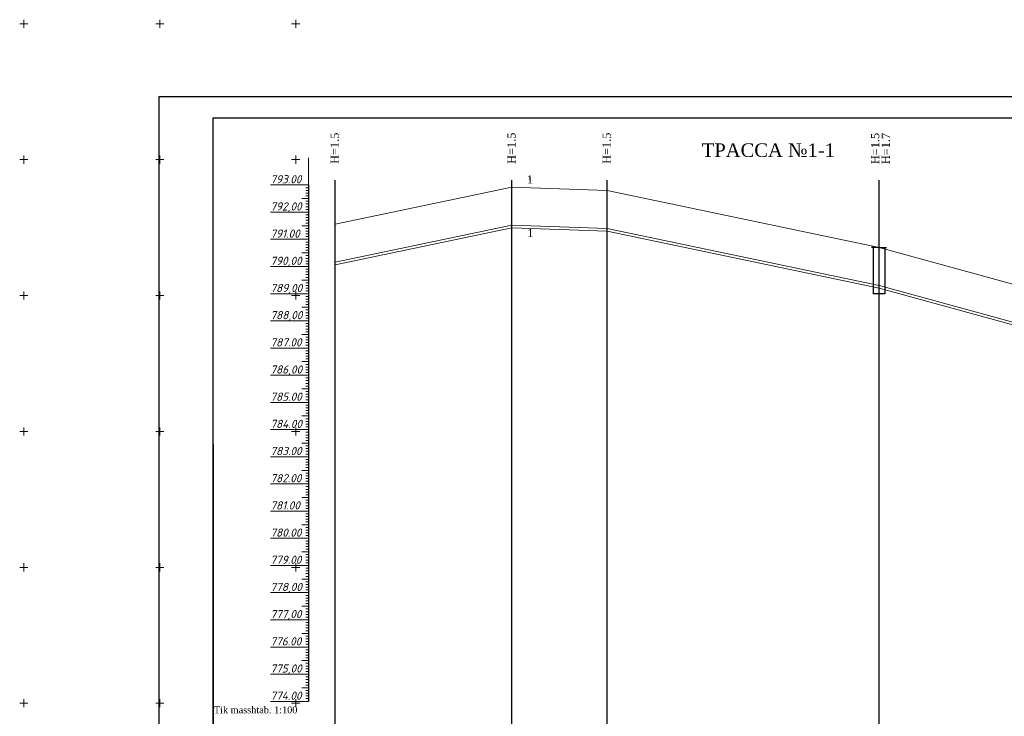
# Model space of a CAD drawing. Header units: millimetres. Extents: x 366033 to 446362, y 4247208 to 4265071.
# Tile 96 of 159: x 435270 to 435632, y 4255719 to 4255975. Entities that reach past the tile are written whole.
import ezdxf

# ---------------------------------------------------------------- set-up
doc = ezdxf.new("R2010")
doc.units = ezdxf.units.MM
doc.layers.add('(002) Рамка', color=7, linetype='Continuous')
doc.layers.add('RAMKA', color=7, linetype='Continuous')
doc.layers.add('GEODS_POINT_GRID#_B', color=7, linetype='Continuous', true_color=0x000000)
doc.layers.add('проф-всп', color=250, linetype='Continuous', lineweight=18)
doc.styles.add('ingprofi', font='isocpeui.ttf')
doc.styles.get("Standard").update_dxf_attribs({"font": 'times.ttf'})

# ---------------------------------------------------------------- blocks, each defined once
blk = doc.blocks.new('CrossCoord_m1')
at = {"layer": 'GEODS_POINT_GRID#_B', "color": 3, "lineweight": 20, "true_color": 0x00ff00, "flags": 128}
for points in [[(-3, 0), (3, 0)], [(0, 3), (0, -3)]]:
    blk.add_lwpolyline(points, dxfattribs=at)

msp = doc.modelspace()

# ---------------------------------------------------------------- linework, layer by layer
at = {"layer": '(002) Рамка', "color": 0, "lineweight": 25}
for points in [[(435385.53, 4255668.229), (435385.53, 4255915.939)], [(435485.53, 4255668.229), (435485.53, 4255915.939)], [(435585.53, 4255668.229), (435585.53, 4255915.939)]]:
    msp.add_lwpolyline(points, dxfattribs=at)
at = {"layer": '(002) Рамка', "color": 0, "lineweight": 25, "elevation": 0}
msp.add_lwpolyline([(435450.53, 4255668.229), (435450.53, 4255915.939)], dxfattribs=at)
at = {"color": 0, "lineweight": 0}
for p, q in [((435375.725, 4255894.16), (435375.725, 4255924.16)), ((435375.725, 4255904.16), (435375.725, 4255913.36)), ((435450.53, 4255913.36), (435385.53, 4255899.76)), ((435485.53, 4255912.16), (435450.53, 4255913.36)), ((435375.725, 4255904.16), (435375.725, 4255912.16)), ((435375.725, 4255904.16), (435375.725, 4255909.76)), ((435585.53, 4255891.16), (435485.53, 4255912.16)), ((435375.725, 4255904.16), (435375.725, 4255907.96)), ((435375.725, 4255904.16), (435375.725, 4255904.36)), ((435375.725, 4255894.16), (435375.725, 4255903.16)), ((435375.725, 4255894.16), (435375.725, 4255899.76)), ((435450.53, 4255899.36), (435385.53, 4255885.76)), ((435485.53, 4255898.16), (435450.53, 4255899.36)), ((435375.725, 4255894.16), (435375.725, 4255897.16)), ((435450.53, 4255898.36), (435385.53, 4255884.76)), ((435485.53, 4255897.16), (435450.53, 4255898.36)), ((435585.53, 4255877.16), (435485.53, 4255898.16)), ((435585.53, 4255876.16), (435485.53, 4255897.16)), ((435375.725, 4255884.16), (435375.725, 4255891.16)), ((435375.725, 4255884.16), (435375.725, 4255890.16)), ((435375.725, 4255884.16), (435375.725, 4255889.86)), ((435685.53, 4255863.66), (435585.53, 4255891.16)), ((435375.725, 4255884.16), (435375.725, 4255885.66)), ((435375.725, 4255874.16), (435375.725, 4255883.16)), ((435375.725, 4255874.16), (435375.725, 4255878.06)), ((435685.53, 4255849.66), (435585.53, 4255877.16)), ((435375.725, 4255874.16), (435375.725, 4255876.16)), ((435685.53, 4255848.66), (435585.53, 4255876.16)), ((435375.725, 4255864.16), (435375.725, 4255873.36)), ((435375.725, 4255854.16), (435375.725, 4255863.66)), ((435375.725, 4255854.16), (435375.725, 4255860.06)), ((435375.725, 4255854.16), (435375.725, 4255857.36)), ((435375.725, 4255824.16), (435375.725, 4255825.46)), ((435375.725, 4255804.16), (435375.725, 4255813.66)), ((435375.725, 4255764.16), (435375.725, 4255773.16))]:
    msp.add_line(p, q, dxfattribs=at)
at = {"color": 0, "lineweight": 30}
for p, q in [((435375.725, 4255914.16), (435375.725, 4255724.16)), ((435585.53, 4255891.16), (435582.759, 4255891.16)), ((435583.374, 4255891.16), (435583.374, 4255874.16)), ((435585.53, 4255891.16), (435588.3, 4255891.16)), ((435587.685, 4255891.16), (435587.685, 4255876.16)), ((435587.685, 4255891.16), (435587.685, 4255874.16)), ((435587.685, 4255874.16), (435583.374, 4255874.16))]:
    msp.add_line(p, q, dxfattribs=at)
at = {"color": 1, "lineweight": 30, "ltscale": 0.5}
msp.add_line((435340.728, 4255818.618), (435340.728, 4255531.618), dxfattribs=at)
at = {"layer": 'RAMKA', "color": 1, "lineweight": 30}
for p, q in [((435906.554, 4255946.618), (435320.728, 4255946.618)), ((435320.728, 4255946.618), (435320.728, 4255526.618)), ((435340.728, 4255531.618), (435340.728, 4255938.857)), ((435340.728, 4255938.857), (435901.554, 4255938.857))]:
    msp.add_line(p, q, dxfattribs=at)
at = {"layer": 'проф-всп', "color": 7}
for p, q in [((435361.725, 4255914.16), (435375.725, 4255914.16)), ((435374.8, 4255913.16), (435375.725, 4255913.16)), ((435374.8, 4255912.16), (435375.725, 4255912.16)), ((435374.8, 4255911.16), (435375.725, 4255911.16)), ((435374.8, 4255910.16), (435375.725, 4255910.16)), ((435373.32, 4255909.16), (435375.725, 4255909.16)), ((435374.8, 4255909.16), (435375.725, 4255909.16)), ((435374.8, 4255908.16), (435375.725, 4255908.16)), ((435374.8, 4255907.16), (435375.725, 4255907.16)), ((435374.8, 4255906.16), (435375.725, 4255906.16)), ((435361.725, 4255904.16), (435375.725, 4255904.16)), ((435374.8, 4255905.16), (435375.725, 4255905.16)), ((435374.8, 4255903.16), (435375.725, 4255903.16)), ((435373.32, 4255899.16), (435375.725, 4255899.16)), ((435374.8, 4255902.16), (435375.725, 4255902.16)), ((435374.8, 4255901.16), (435375.725, 4255901.16)), ((435374.8, 4255900.16), (435375.725, 4255900.16)), ((435374.8, 4255899.16), (435375.725, 4255899.16)), ((435374.8, 4255898.16), (435375.725, 4255898.16)), ((435374.8, 4255897.16), (435375.725, 4255897.16)), ((435374.8, 4255896.16), (435375.725, 4255896.16)), ((435361.725, 4255894.16), (435375.725, 4255894.16)), ((435374.8, 4255895.16), (435375.725, 4255895.16)), ((435374.8, 4255893.16), (435375.725, 4255893.16)), ((435374.8, 4255892.16), (435375.725, 4255892.16)), ((435373.32, 4255889.16), (435375.725, 4255889.16)), ((435374.8, 4255891.16), (435375.725, 4255891.16)), ((435374.8, 4255890.16), (435375.725, 4255890.16)), ((435374.8, 4255889.16), (435375.725, 4255889.16)), ((435374.8, 4255888.16), (435375.725, 4255888.16)), ((435374.8, 4255887.16), (435375.725, 4255887.16)), ((435374.8, 4255886.16), (435375.725, 4255886.16)), ((435374.8, 4255885.16), (435375.725, 4255885.16)), ((435361.725, 4255884.16), (435375.725, 4255884.16)), ((435374.8, 4255883.16), (435375.725, 4255883.16)), ((435374.8, 4255882.16), (435375.725, 4255882.16)), ((435374.8, 4255881.16), (435375.725, 4255881.16)), ((435373.32, 4255879.16), (435375.725, 4255879.16)), ((435374.8, 4255880.16), (435375.725, 4255880.16)), ((435374.8, 4255879.16), (435375.725, 4255879.16)), ((435374.8, 4255878.16), (435375.725, 4255878.16)), ((435374.8, 4255877.16), (435375.725, 4255877.16)), ((435361.725, 4255874.16), (435375.725, 4255874.16)), ((435374.8, 4255876.16), (435375.725, 4255876.16)), ((435374.8, 4255875.16), (435375.725, 4255875.16)), ((435374.8, 4255873.16), (435375.725, 4255873.16)), ((435374.8, 4255872.16), (435375.725, 4255872.16)), ((435374.8, 4255871.16), (435375.725, 4255871.16)), ((435374.8, 4255870.16), (435375.725, 4255870.16)), ((435373.32, 4255869.16), (435375.725, 4255869.16)), ((435374.8, 4255869.16), (435375.725, 4255869.16)), ((435374.8, 4255868.16), (435375.725, 4255868.16)), ((435374.8, 4255867.16), (435375.725, 4255867.16)), ((435361.725, 4255864.16), (435375.725, 4255864.16)), ((435374.8, 4255866.16), (435375.725, 4255866.16)), ((435374.8, 4255865.16), (435375.725, 4255865.16)), ((435374.8, 4255863.16), (435375.725, 4255863.16)), ((435373.32, 4255859.16), (435375.725, 4255859.16)), ((435374.8, 4255862.16), (435375.725, 4255862.16)), ((435374.8, 4255861.16), (435375.725, 4255861.16)), ((435374.8, 4255860.16), (435375.725, 4255860.16)), ((435374.8, 4255859.16), (435375.725, 4255859.16)), ((435374.8, 4255858.16), (435375.725, 4255858.16)), ((435374.8, 4255857.16), (435375.725, 4255857.16)), ((435374.8, 4255856.16), (435375.725, 4255856.16)), ((435361.725, 4255854.16), (435375.725, 4255854.16)), ((435374.8, 4255855.16), (435375.725, 4255855.16)), ((435374.8, 4255853.16), (435375.725, 4255853.16)), ((435374.8, 4255852.16), (435375.725, 4255852.16)), ((435373.32, 4255849.16), (435375.725, 4255849.16)), ((435374.8, 4255851.16), (435375.725, 4255851.16)), ((435374.8, 4255850.16), (435375.725, 4255850.16)), ((435374.8, 4255849.16), (435375.725, 4255849.16)), ((435374.8, 4255848.16), (435375.725, 4255848.16)), ((435374.8, 4255847.16), (435375.725, 4255847.16)), ((435374.8, 4255846.16), (435375.725, 4255846.16)), ((435374.8, 4255845.16), (435375.725, 4255845.16)), ((435361.725, 4255844.16), (435375.725, 4255844.16)), ((435374.8, 4255843.16), (435375.725, 4255843.16)), ((435374.8, 4255842.16), (435375.725, 4255842.16)), ((435374.8, 4255841.16), (435375.725, 4255841.16)), ((435373.32, 4255839.16), (435375.725, 4255839.16)), ((435374.8, 4255840.16), (435375.725, 4255840.16)), ((435374.8, 4255839.16), (435375.725, 4255839.16)), ((435374.8, 4255838.16), (435375.725, 4255838.16)), ((435361.725, 4255834.16), (435375.725, 4255834.16)), ((435374.8, 4255837.16), (435375.725, 4255837.16)), ((435374.8, 4255836.16), (435375.725, 4255836.16)), ((435374.8, 4255835.16), (435375.725, 4255835.16)), ((435374.8, 4255833.16), (435375.725, 4255833.16)), ((435374.8, 4255832.16), (435375.725, 4255832.16)), ((435374.8, 4255831.16), (435375.725, 4255831.16)), ((435374.8, 4255830.16), (435375.725, 4255830.16)), ((435373.32, 4255829.16), (435375.725, 4255829.16)), ((435374.8, 4255829.16), (435375.725, 4255829.16)), ((435374.8, 4255828.16), (435375.725, 4255828.16)), ((435374.8, 4255827.16), (435375.725, 4255827.16)), ((435361.725, 4255824.16), (435375.725, 4255824.16)), ((435374.8, 4255826.16), (435375.725, 4255826.16)), ((435374.8, 4255825.16), (435375.725, 4255825.16)), ((435374.8, 4255823.16), (435375.725, 4255823.16)), ((435373.32, 4255819.16), (435375.725, 4255819.16)), ((435374.8, 4255822.16), (435375.725, 4255822.16)), ((435374.8, 4255821.16), (435375.725, 4255821.16)), ((435374.8, 4255820.16), (435375.725, 4255820.16)), ((435374.8, 4255819.16), (435375.725, 4255819.16)), ((435374.8, 4255818.16), (435375.725, 4255818.16)), ((435374.8, 4255817.16), (435375.725, 4255817.16)), ((435374.8, 4255816.16), (435375.725, 4255816.16)), ((435361.725, 4255814.16), (435375.725, 4255814.16)), ((435374.799, 4255813.16), (435375.725, 4255813.16)), ((435374.799, 4255812.16), (435375.725, 4255812.16)), ((435374.8, 4255815.16), (435375.725, 4255815.16)), ((435373.319, 4255809.16), (435375.725, 4255809.16)), ((435374.799, 4255811.16), (435375.725, 4255811.16)), ((435374.799, 4255810.16), (435375.725, 4255810.16)), ((435374.799, 4255809.16), (435375.725, 4255809.16)), ((435374.799, 4255808.16), (435375.725, 4255808.16)), ((435374.799, 4255807.16), (435375.725, 4255807.16)), ((435374.799, 4255806.16), (435375.725, 4255806.16)), ((435374.799, 4255805.16), (435375.725, 4255805.16)), ((435361.725, 4255804.16), (435375.725, 4255804.16)), ((435374.799, 4255803.16), (435375.725, 4255803.16)), ((435374.799, 4255802.16), (435375.725, 4255802.16)), ((435374.799, 4255801.16), (435375.725, 4255801.16)), ((435373.319, 4255799.16), (435375.725, 4255799.16)), ((435374.799, 4255800.16), (435375.725, 4255800.16)), ((435374.799, 4255799.16), (435375.725, 4255799.16)), ((435374.799, 4255798.16), (435375.725, 4255798.16)), ((435361.725, 4255794.16), (435375.725, 4255794.16)), ((435374.799, 4255797.16), (435375.725, 4255797.16)), ((435374.799, 4255796.16), (435375.725, 4255796.16)), ((435374.799, 4255795.16), (435375.725, 4255795.16)), ((435374.799, 4255793.16), (435375.725, 4255793.16)), ((435374.799, 4255792.16), (435375.725, 4255792.16)), ((435374.799, 4255791.16), (435375.725, 4255791.16)), ((435373.319, 4255789.16), (435375.725, 4255789.16)), ((435374.799, 4255790.16), (435375.725, 4255790.16)), ((435374.799, 4255789.16), (435375.725, 4255789.16)), ((435374.799, 4255788.16), (435375.725, 4255788.16)), ((435374.799, 4255787.16), (435375.725, 4255787.16)), ((435361.725, 4255784.16), (435375.725, 4255784.16)), ((435374.799, 4255786.16), (435375.725, 4255786.16)), ((435374.799, 4255785.16), (435375.725, 4255785.16)), ((435374.799, 4255783.16), (435375.725, 4255783.16)), ((435374.799, 4255782.16), (435375.725, 4255782.16)), ((435374.799, 4255781.16), (435375.725, 4255781.16)), ((435374.799, 4255780.16), (435375.725, 4255780.16)), ((435373.319, 4255779.16), (435375.725, 4255779.16)), ((435374.799, 4255779.16), (435375.725, 4255779.16)), ((435374.799, 4255778.16), (435375.725, 4255778.16)), ((435374.799, 4255777.16), (435375.725, 4255777.16)), ((435374.799, 4255776.16), (435375.725, 4255776.16)), ((435361.725, 4255774.16), (435375.725, 4255774.16)), ((435374.799, 4255775.16), (435375.725, 4255775.16)), ((435374.799, 4255773.16), (435375.725, 4255773.16)), ((435374.799, 4255772.16), (435375.725, 4255772.16)), ((435373.319, 4255769.16), (435375.725, 4255769.16)), ((435374.799, 4255771.16), (435375.725, 4255771.16)), ((435374.799, 4255770.16), (435375.725, 4255770.16)), ((435374.799, 4255769.16), (435375.725, 4255769.16)), ((435374.799, 4255768.16), (435375.725, 4255768.16)), ((435374.799, 4255767.16), (435375.725, 4255767.16)), ((435374.799, 4255766.16), (435375.725, 4255766.16)), ((435374.799, 4255765.16), (435375.725, 4255765.16)), ((435361.725, 4255764.16), (435375.725, 4255764.16)), ((435374.799, 4255763.16), (435375.725, 4255763.16)), ((435374.799, 4255762.16), (435375.725, 4255762.16)), ((435373.319, 4255759.16), (435375.725, 4255759.16)), ((435374.799, 4255761.16), (435375.725, 4255761.16)), ((435374.799, 4255760.16), (435375.725, 4255760.16)), ((435374.799, 4255759.16), (435375.725, 4255759.16)), ((435374.799, 4255758.16), (435375.725, 4255758.16)), ((435361.725, 4255754.16), (435375.725, 4255754.16)), ((435374.799, 4255757.16), (435375.725, 4255757.16)), ((435374.799, 4255756.16), (435375.725, 4255756.16)), ((435374.799, 4255755.16), (435375.725, 4255755.16)), ((435374.799, 4255753.16), (435375.725, 4255753.16)), ((435374.799, 4255752.16), (435375.725, 4255752.16)), ((435374.799, 4255751.16), (435375.725, 4255751.16)), ((435373.319, 4255749.16), (435375.725, 4255749.16)), ((435374.799, 4255750.16), (435375.725, 4255750.16)), ((435374.799, 4255749.16), (435375.725, 4255749.16)), ((435374.799, 4255748.16), (435375.725, 4255748.16)), ((435374.799, 4255747.16), (435375.725, 4255747.16)), ((435361.725, 4255744.16), (435375.725, 4255744.16)), ((435374.799, 4255746.16), (435375.725, 4255746.16)), ((435374.799, 4255745.16), (435375.725, 4255745.16)), ((435374.799, 4255743.16), (435375.725, 4255743.16)), ((435374.799, 4255742.16), (435375.725, 4255742.16)), ((435374.799, 4255741.16), (435375.725, 4255741.16)), ((435374.799, 4255740.16), (435375.725, 4255740.16)), ((435373.319, 4255739.16), (435375.725, 4255739.16)), ((435374.799, 4255739.16), (435375.725, 4255739.16)), ((435374.799, 4255738.16), (435375.725, 4255738.16)), ((435374.799, 4255737.16), (435375.725, 4255737.16)), ((435374.799, 4255736.16), (435375.725, 4255736.16)), ((435361.725, 4255734.16), (435375.725, 4255734.16)), ((435374.799, 4255735.16), (435375.725, 4255735.16)), ((435374.799, 4255733.16), (435375.725, 4255733.16)), ((435373.319, 4255729.16), (435375.725, 4255729.16)), ((435374.799, 4255732.16), (435375.725, 4255732.16)), ((435374.799, 4255731.16), (435375.725, 4255731.16)), ((435374.799, 4255730.16), (435375.725, 4255730.16)), ((435374.799, 4255729.16), (435375.725, 4255729.16)), ((435374.799, 4255728.16), (435375.725, 4255728.16)), ((435374.799, 4255727.16), (435375.725, 4255727.16)), ((435374.799, 4255726.16), (435375.725, 4255726.16)), ((435374.799, 4255725.16), (435375.725, 4255725.16)), ((435361.725, 4255724.16), (435375.725, 4255724.16))]:
    msp.add_line(p, q, dxfattribs=at)
at = {"layer": 'проф-всп', "color": 0}
for p, q in [((435361.725, 4255784.16), (435375.725, 4255784.16)), ((435361.725, 4255764.16), (435375.725, 4255764.16)), ((435361.725, 4255744.16), (435375.725, 4255744.16)), ((435361.725, 4255724.16), (435375.725, 4255724.16))]:
    msp.add_line(p, q, dxfattribs=at)

# ---------------------------------------------------------------- block references
at = {"layer": 'GEODS_POINT_GRID#_B', "color": 3, "true_color": 0x00ff00, "xscale": 0.5, "yscale": 0.5, "zscale": 0.5}
for p in [(435271.06, 4255973.469), (435321.06, 4255973.469), (435371.06, 4255973.469), (435271.06, 4255923.469), (435321.06, 4255923.469), (435371.06, 4255923.469), (435271.06, 4255873.469), (435321.06, 4255873.469), (435371.06, 4255873.469), (435271.06, 4255823.469), (435321.06, 4255823.469), (435371.06, 4255823.469), (435271.06, 4255773.469), (435321.06, 4255773.469), (435371.06, 4255773.469), (435271.06, 4255723.469), (435321.06, 4255723.469), (435371.06, 4255723.469)]:
    msp.add_blockref('CrossCoord_m1', p, dxfattribs=at)

# ---------------------------------------------------------------- texts
at = {"color": 5, "char_height": 3, "width": 11.11185, "attachment_point": 2, "rotation": 89.99547}
for s, insert in [('{\\C0;H=1.5}', (435383.867, 4255927.665)), ('{\\C0;H=1.5}', (435448.867, 4255927.665)), ('{\\C0;H=1.5}', (435483.867, 4255927.665)), ('{\\C0;H=1.5}', (435582.595, 4255927.588)), ('{\\C0;H=1.7}', (435586.523, 4255927.588))]:
    msp.add_mtext(s, dxfattribs=dict(at, insert=insert))
at = {"insert": (435544.838, 4255929.468, 0.031), "char_height": 5, "width": 47.71521, "attachment_point": 2}
msp.add_mtext('{\\fSylfaen|b0|i0|c204|p18;ТРАССА №1-\\fSylfaen|b0|i0|c0|p18;1\\fSylfaen|b0|i0|c204|p18;   }', dxfattribs=at)
at = {"ltscale": 0.5, "char_height": 3, "width": 13.54707, "attachment_point": 3, "rotation": 0.5978}
for insert in [(435458.254, 4255917.745, -249.417), (435458.4, 4255897.969, -249.417)]:
    msp.add_mtext('{\\fSylfaen|b0|i0|c0|p18;1}', dxfattribs=dict(at, insert=insert))
at = {"color": 5, "insert": (435340.954, 4255722.287), "char_height": 2.5, "width": 63.99891, "attachment_point": 1}
msp.add_mtext('{\\fTimes New Roman|b0|i0|c0|p18;\\C256;Tik masshtab\\fTimes New Roman|b0|i0|c204|p18;. 1:100}', dxfattribs=at)
at = {"layer": 'проф-всп', "color": 7, "style": 'ingprofi'}
for s, p in [('793.00', (435361.726, 4255914.76)), ('792,00', (435361.726, 4255904.76)), ('791.00', (435361.726, 4255894.76)), ('790,00', (435361.726, 4255884.76)), ('789,00', (435361.726, 4255874.76)), ('788,00', (435361.726, 4255864.76)), ('787.00', (435361.726, 4255854.76)), ('786,00', (435361.726, 4255844.76)), ('785.00', (435361.726, 4255834.76)), ('784.00', (435361.726, 4255824.76)), ('783.00', (435361.726, 4255814.76)), ('782.00', (435361.725, 4255804.76)), ('781.00', (435361.725, 4255794.76)), ('780.00', (435361.725, 4255784.76)), ('779.00', (435361.725, 4255774.76)), ('778,00', (435361.725, 4255764.76)), ('777,00', (435361.725, 4255754.76)), ('776.00', (435361.725, 4255744.76)), ('775,00', (435361.725, 4255734.76)), ('774.00', (435361.725, 4255724.76))]:
    msp.add_text(s, height=3, dxfattribs=at).set_placement(p)

doc.saveas('drawing.dxf')
